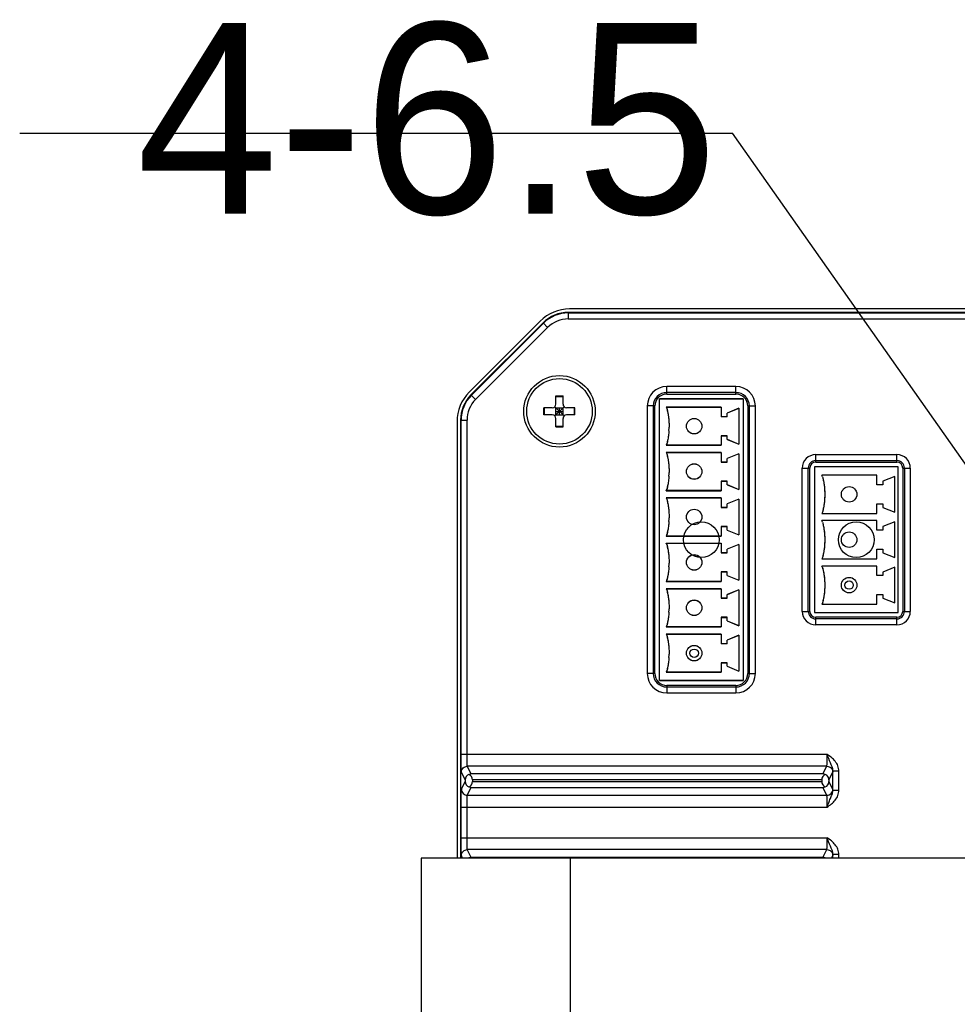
# Model space of a CAD drawing. Header units: millimetres. Extents: x 53 to 498, y 187 to 325.
# Tile 8 of 12: x 336 to 375, y 255 to 296. Entities that reach past the tile are written whole.
import ezdxf

# ---------------------------------------------------------------- set-up
doc = ezdxf.new("R2010")
doc.units = ezdxf.units.MM
doc.header["$LTSCALE"] = 2
doc.header["$PDMODE"] = 3
doc.header["$PDSIZE"] = 8
doc.layers.get('0').update_dxf_attribs({"linetype": 'CONTINUOUS'})
doc.layers.get('Defpoints').update_dxf_attribs({"linetype": 'CONTINUOUS'})
doc.layers.add('00_COMPONENTS', color=7, linetype='CONTINUOUS')
doc.layers.add('51__DRAFT_DIMS', color=7, linetype='CONTINUOUS')
doc.styles.get("Standard").update_dxf_attribs({"font": 'simfang.ttf'})
doc.dimstyles.new('DIMSTYLE_5', dxfattribs={"dimtxt": 3, "dimasz": 3, "dimexe": 2.5, "dimexo": 0.5, "dimtad": 1, "dimlfac": 2, "dimdsep": 46, "dimtxsty": 'STANDARD', "dimblk": '_FILLED', "dimblk1": '_FILLED', "dimblk2": '_FILLED', "dimcen": 0.09, "dimclrt": 3, "dimazin": 2, "dimtp": 0.2, "dimtm": 0.2, "dimtfac": 1, "dimtofl": 0, "dimtmove": 0, "dimatfit": 1, "dimldrblk": '_FILLED', "dimfxl": 1, "dimtolj": 1, "dimarcsym": 0})

# ---------------------------------------------------------------- blocks, each defined once
blk = doc.blocks.new('_FILLED')
at = {"color": 0, "linetype": 'ByBlock'}
blk.add_solid([(0, 0), (-1, 0.167), (-1, -0.167)], dxfattribs=at)
blk = doc.blocks.new('*D8')
at = {"layer": '51__DRAFT_DIMS', "color": 0, "lineweight": -2}
for p in [(335.851, 291.552), (389, 258.49)]:
    blk.add_line(p, (365.753, 291.552), dxfattribs=at)
at = {"layer": 'Defpoints', "color": 0}
for p in [(388.856, 258.695), (390.725, 256.036)]:
    blk.add_point(p, dxfattribs=at)
at = {"layer": '51__DRAFT_DIMS', "color": 0, "linetype": 'ByBlock', "lineweight": -2, "xscale": 3, "yscale": 3, "zscale": 3, "rotation": 305.1119842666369}
blk.add_blockref('_FILLED', (390.725, 256.036), dxfattribs=at)
at = {"layer": '51__DRAFT_DIMS', "color": 3, "insert": (365.128, 296.177), "char_height": 3, "attachment_point": 3, "line_spacing_factor": 0.9}
blk.add_mtext('\\A1;{\\fFZLanTingHei-R-GBK|b0|i0|c134|p2;\\H2.666667x;\\C0;4-\\A1;6.5}', dxfattribs=at)

msp = doc.modelspace()

# ---------------------------------------------------------------- linework, layer by layer
at = {"layer": '00_COMPONENTS', "color": 0}
for p, q in [((358.8617, 284.0346), (358.8617, 283.7628)), ((380.0761, 284.0346), (358.8617, 284.0346)), ((358.8617, 284.0127), (380.0783, 284.0127)), ((380.0616, 284.1794), (358.917, 284.1794)), ((357.6803, 283.6672), (354.7079, 280.6947)), ((357.8011, 283.5953), (354.7797, 280.574)), ((354.7952, 280.5585), (357.8165, 283.5798)), ((357.8011, 283.5953), (357.9933, 283.4031)), ((358.8617, 283.7628), (380.1033, 283.7628)), ((354.972, 280.3818), (357.9933, 283.4031)), ((354.7797, 280.574), (354.972, 280.3818)), ((362.9904, 280.6096), (362.9904, 280.9255)), ((365.8904, 280.9255), (362.9904, 280.9255)), ((365.8904, 280.6758), (362.9904, 280.6758)), ((362.9904, 280.6096), (365.8904, 280.6096)), ((365.8904, 280.6096), (365.8904, 280.9255)), ((358.3404, 280.1846), (358.3404, 280.5346)), ((358.3404, 280.5346), (358.6404, 280.5346)), ((358.3404, 280.5102), (358.6404, 280.5102)), ((358.6404, 280.1846), (358.6404, 280.5346)), ((362.6904, 268.5846), (362.6904, 280.4132)), ((362.6904, 280.4132), (366.1904, 280.4132)), ((366.1904, 280.4096), (362.6904, 280.4096)), ((366.1904, 280.4132), (366.1904, 268.5846)), ((357.8404, 279.7346), (357.8404, 280.0346)), ((358.1904, 280.0346), (357.8404, 280.0346)), ((358.1904, 279.7346), (357.8404, 279.7346)), ((357.8649, 279.7346), (357.8649, 280.0346)), ((358.2965, 279.6907), (358.6843, 280.0786)), ((358.2965, 280.0786), (358.6843, 279.6907)), ((358.3404, 279.7346), (358.3404, 280.0346)), ((358.3404, 280.0346), (358.6404, 280.0346)), ((358.3404, 279.8846), (358.6404, 279.8846)), ((358.3404, 279.7346), (358.6404, 279.7346)), ((358.4904, 279.7346), (358.4904, 280.0346)), ((358.6404, 279.7346), (358.6404, 280.0346)), ((359.1404, 280.0346), (358.7904, 280.0346)), ((359.1404, 279.7346), (358.7904, 279.7346)), ((359.1159, 279.7346), (359.1159, 280.0346)), ((359.1404, 279.7346), (359.1404, 280.0346)), ((362.1745, 280.1096), (362.1745, 268.8846)), ((362.4904, 280.1096), (362.1745, 280.1096)), ((362.4242, 280.1096), (362.4242, 268.8846)), ((362.4904, 268.8846), (362.4904, 280.1096)), ((362.9704, 280.0632), (365.2704, 280.0632)), ((365.2704, 280.0596), (362.9704, 280.0596)), ((362.9716, 280.06), (362.9717, 280.0597)), ((365.2704, 280.0632), (365.2704, 279.6596)), ((366.0204, 280.0132), (365.5204, 279.8132)), ((366.0204, 280.0096), (365.5204, 279.8096)), ((365.5204, 279.6596), (365.5204, 279.8132)), ((366.0204, 280.0132), (366.0204, 278.5096)), ((366.3904, 280.1096), (366.3904, 268.8846)), ((366.3904, 280.1096), (366.7062, 280.1096)), ((366.4566, 268.8846), (366.4566, 280.1096)), ((366.7062, 268.8846), (366.7062, 280.1096)), ((354.1956, 279.458), (354.1956, 261.1346)), ((354.3404, 279.5133), (354.3404, 261.1346)), ((354.3404, 279.5133), (354.6123, 279.5133)), ((354.3623, 265.4925), (354.3623, 279.5133)), ((354.6123, 265.4925), (354.6123, 279.5133)), ((358.3404, 279.2346), (358.3404, 279.5846)), ((358.6404, 279.2346), (358.6404, 279.5846)), ((363.0795, 279.4798), (363.0797, 279.477)), ((363.0798, 279.4799), (363.08, 279.477)), ((365.2704, 279.6632), (365.5204, 279.6632)), ((365.5204, 279.6596), (365.2704, 279.6596)), ((358.3404, 279.2591), (358.6404, 279.2591)), ((358.3404, 279.2346), (358.6404, 279.2346)), ((365.2704, 278.8632), (365.2704, 278.4596)), ((365.5204, 278.8632), (365.2704, 278.8632)), ((365.2704, 278.8596), (365.5204, 278.8596)), ((365.5204, 278.7096), (365.5204, 278.8632)), ((365.5204, 278.7132), (366.0204, 278.5132)), ((365.5204, 278.7096), (366.0204, 278.5096)), ((365.2704, 278.4632), (362.9704, 278.4632)), ((362.9704, 278.4596), (365.2704, 278.4596)), ((362.9704, 278.1582), (365.2704, 278.1582)), ((365.2704, 278.1546), (362.9704, 278.1546)), ((362.9716, 278.155), (362.9717, 278.1547)), ((365.2704, 278.1582), (365.2704, 277.7546)), ((366.0204, 278.1082), (365.5204, 277.9082)), ((366.0204, 278.1046), (365.5204, 277.9046)), ((366.0204, 278.1082), (366.0204, 276.6046)), ((369.2404, 277.7521), (369.2404, 278.068)), ((369.2404, 278.068), (372.6404, 278.068)), ((372.6404, 277.7521), (372.6404, 278.068)), ((365.2704, 277.7582), (365.5204, 277.7582)), ((365.5204, 277.7546), (365.2704, 277.7546)), ((365.5204, 277.7546), (365.5204, 277.9082)), ((369.2404, 277.8183), (372.6404, 277.8183)), ((369.2404, 277.7521), (372.6404, 277.7521)), ((363.0795, 277.5748), (363.0797, 277.572)), ((363.0798, 277.5749), (363.08, 277.572)), ((368.6745, 271.4921), (368.6745, 277.5021)), ((368.6745, 277.5021), (368.9904, 277.5021)), ((368.9242, 271.4921), (368.9242, 277.5021)), ((368.9904, 271.4921), (368.9904, 277.5021)), ((369.1904, 277.5521), (369.1904, 271.4421)), ((372.6904, 277.5521), (369.1904, 277.5521)), ((372.6904, 271.4421), (372.6904, 277.5521)), ((372.8904, 277.5021), (372.8904, 271.4921)), ((372.8904, 277.5021), (373.2062, 277.5021)), ((372.9566, 277.5021), (372.9566, 271.4921)), ((373.2062, 277.5021), (373.2062, 271.4921)), ((365.2704, 276.9582), (365.2704, 276.5546)), ((365.5204, 276.9582), (365.2704, 276.9582)), ((365.2704, 276.9546), (365.5204, 276.9546)), ((365.5204, 276.8046), (365.5204, 276.9582)), ((371.8004, 277.2021), (369.5004, 277.2021)), ((371.8004, 276.8021), (371.8004, 277.2021)), ((372.5504, 277.1522), (372.0504, 276.9522)), ((372.0504, 276.9521), (372.0504, 276.8021)), ((372.5504, 275.6521), (372.5504, 277.1521)), ((365.2704, 276.5582), (362.9704, 276.5582)), ((362.9704, 276.5546), (365.2704, 276.5546)), ((365.5204, 276.8082), (366.0204, 276.6082)), ((365.5204, 276.8046), (366.0204, 276.6046)), ((372.0504, 276.8021), (371.8004, 276.8021)), ((362.9704, 276.2532), (365.2704, 276.2532)), ((365.2704, 276.2496), (362.9704, 276.2496)), ((362.9716, 276.25), (362.9717, 276.2497)), ((365.2704, 276.2532), (365.2704, 275.8496)), ((366.0204, 276.2032), (365.5204, 276.0032)), ((366.0204, 276.1996), (365.5204, 275.9996)), ((365.5204, 275.8496), (365.5204, 276.0032)), ((366.0204, 276.2032), (366.0204, 274.6996)), ((371.8004, 275.6021), (371.8004, 276.0021)), ((371.8004, 276.0021), (372.0504, 276.0021)), ((372.0504, 276.0021), (372.0504, 275.8521)), ((363.0795, 275.6698), (363.0797, 275.667)), ((363.0798, 275.6699), (363.08, 275.667)), ((365.2704, 275.8532), (365.5204, 275.8532)), ((365.5204, 275.8496), (365.2704, 275.8496)), ((369.5005, 275.6025), (369.5004, 275.6022)), ((369.5004, 275.6021), (371.8004, 275.6021)), ((372.0504, 275.8521), (372.5504, 275.6521)), ((371.8004, 275.2971), (369.5004, 275.2971)), ((371.8004, 274.8971), (371.8004, 275.2971)), ((372.5504, 275.2472), (372.0504, 275.0472)), ((372.5504, 273.7471), (372.5504, 275.2471)), ((365.2704, 275.0532), (365.2704, 274.6496)), ((365.5204, 275.0532), (365.2704, 275.0532)), ((365.2704, 275.0496), (365.5204, 275.0496)), ((365.5204, 274.8996), (365.5204, 275.0532)), ((365.5204, 274.9032), (366.0204, 274.7032)), ((365.5204, 274.8996), (366.0204, 274.6996)), ((372.0504, 274.8971), (371.8004, 274.8971)), ((372.0504, 275.0471), (372.0504, 274.8971)), ((365.2704, 274.6532), (362.9704, 274.6532)), ((362.9704, 274.6496), (365.2704, 274.6496)), ((362.9704, 274.3482), (365.2704, 274.3482)), ((365.2704, 274.3482), (365.2704, 273.9446)), ((365.2704, 274.3446), (362.9704, 274.3446)), ((362.9716, 274.345), (362.9717, 274.3447)), ((365.2704, 273.9482), (365.5204, 273.9482)), ((365.5204, 273.9446), (365.2704, 273.9446)), ((366.0204, 274.2982), (365.5204, 274.0982)), ((366.0204, 274.2946), (365.5204, 274.0946)), ((365.5204, 273.9446), (365.5204, 274.0982)), ((366.0204, 274.2982), (366.0204, 272.7946)), ((371.8004, 273.6971), (371.8004, 274.0971)), ((371.8004, 274.0971), (372.0504, 274.0971)), ((372.0504, 274.0971), (372.0504, 273.9471)), ((372.0504, 273.9471), (372.5504, 273.7471)), ((363.0795, 273.7648), (363.0797, 273.762)), ((363.0798, 273.7649), (363.08, 273.762)), ((369.5005, 273.6975), (369.5004, 273.6972)), ((369.5004, 273.6971), (371.8004, 273.6971)), ((365.2704, 273.1482), (365.2704, 272.7446)), ((365.5204, 273.1482), (365.2704, 273.1482)), ((365.2704, 273.1446), (365.5204, 273.1446)), ((365.5204, 272.9946), (365.5204, 273.1482)), ((371.8004, 273.3921), (369.5004, 273.3921)), ((371.8004, 272.9921), (371.8004, 273.3921)), ((372.5504, 273.3422), (372.0504, 273.1422)), ((372.0504, 273.1421), (372.0504, 272.9921)), ((372.5504, 271.8421), (372.5504, 273.3421)), ((365.2704, 272.7482), (362.9704, 272.7482)), ((362.9704, 272.7446), (365.2704, 272.7446)), ((365.5204, 272.9982), (366.0204, 272.7982)), ((365.5204, 272.9946), (366.0204, 272.7946)), ((372.0504, 272.9921), (371.8004, 272.9921)), ((362.9704, 272.4432), (365.2704, 272.4432)), ((365.2704, 272.4396), (362.9704, 272.4396)), ((362.9716, 272.44), (362.9717, 272.4397)), ((365.2704, 272.4432), (365.2704, 272.0396)), ((366.0204, 272.3932), (365.5204, 272.1932)), ((366.0204, 272.3896), (365.5204, 272.1896)), ((366.0204, 272.3932), (366.0204, 270.8896)), ((365.2704, 272.0432), (365.5204, 272.0432)), ((365.5204, 272.0396), (365.2704, 272.0396)), ((365.5204, 272.0396), (365.5204, 272.1932)), ((371.8004, 271.7921), (371.8004, 272.1921)), ((371.8004, 272.1921), (372.0504, 272.1921)), ((372.0504, 272.1921), (372.0504, 272.0421)), ((372.0504, 272.0421), (372.5504, 271.8421)), ((363.0795, 271.8598), (363.0797, 271.857)), ((363.0798, 271.8599), (363.08, 271.857)), ((368.6745, 271.4921), (368.9904, 271.4921)), ((369.5005, 271.7925), (369.5004, 271.7922)), ((369.5004, 271.7921), (371.8004, 271.7921)), ((372.8904, 271.4921), (373.2062, 271.4921)), ((365.2704, 271.2432), (365.2704, 270.8396)), ((365.5204, 271.2432), (365.2704, 271.2432)), ((365.2704, 271.2396), (365.5204, 271.2396)), ((365.5204, 271.0896), (365.5204, 271.2432)), ((365.5204, 271.0932), (366.0204, 270.8932)), ((365.5204, 271.0896), (366.0204, 270.8896)), ((369.1904, 271.4421), (372.6904, 271.4421)), ((369.2404, 270.9263), (369.2404, 271.2421)), ((372.6404, 271.2421), (369.2404, 271.2421)), ((372.6404, 271.1759), (369.2404, 271.1759)), ((372.6404, 270.9263), (372.6404, 271.2421)), ((365.2704, 270.8432), (362.9704, 270.8432)), ((362.9704, 270.8396), (365.2704, 270.8396)), ((372.6404, 270.9263), (369.2404, 270.9263)), ((362.9704, 270.5382), (365.2704, 270.5382)), ((365.2704, 270.5346), (362.9704, 270.5346)), ((362.9716, 270.535), (362.9717, 270.5347)), ((365.2704, 270.5382), (365.2704, 270.1346)), ((366.0204, 270.4882), (365.5204, 270.2882)), ((366.0204, 270.4846), (365.5204, 270.2846)), ((365.5204, 270.1346), (365.5204, 270.2882)), ((366.0204, 270.4882), (366.0204, 268.9846)), ((363.0795, 269.955), (363.0797, 269.9522)), ((363.0798, 269.9551), (363.08, 269.9522)), ((365.2704, 270.1382), (365.5204, 270.1382)), ((365.5204, 270.1346), (365.2704, 270.1346)), ((365.2704, 269.3382), (365.2704, 268.9346)), ((365.5204, 269.3382), (365.2704, 269.3382)), ((365.2704, 269.3346), (365.5204, 269.3346)), ((365.5204, 269.1846), (365.5204, 269.3382)), ((365.5204, 269.1882), (366.0204, 268.9882)), ((365.5204, 269.1846), (366.0204, 268.9846)), ((362.4904, 268.8846), (362.1745, 268.8846)), ((366.1904, 268.5882), (362.6904, 268.5882)), ((362.6904, 268.5846), (366.1904, 268.5846)), ((365.2704, 268.9382), (362.9704, 268.9382)), ((362.9704, 268.9346), (365.2704, 268.9346)), ((366.3904, 268.8846), (366.7062, 268.8846)), ((362.9904, 268.3846), (362.9904, 268.0688)), ((365.8904, 268.3846), (362.9904, 268.3846)), ((362.9904, 268.3184), (365.8904, 268.3184)), ((365.8904, 268.3846), (365.8904, 268.0688)), ((362.9904, 268.0688), (365.8904, 268.0688)), ((354.3623, 265.4925), (369.7185, 265.4925)), ((354.7868, 264.6689), (354.6249, 264.9928)), ((369.7059, 264.9928), (354.6249, 264.9928)), ((369.544, 264.6689), (369.7059, 264.9928)), ((354.5358, 264.4211), (354.3749, 264.7429)), ((369.544, 264.6689), (354.7868, 264.6689)), ((369.795, 264.4211), (369.9559, 264.7429)), ((369.9599, 263.9808), (369.9599, 264.7885)), ((370.2099, 264.7885), (369.9599, 264.7885)), ((370.2099, 263.9808), (370.2099, 264.7885)), ((354.3749, 264.0263), (354.5358, 264.3482)), ((354.5358, 264.4211), (354.5358, 264.3482)), ((354.6249, 263.7765), (354.7868, 264.1004)), ((354.7868, 264.1004), (369.544, 264.1004)), ((354.8404, 264.419), (354.8404, 264.3503)), ((369.4904, 264.419), (354.8404, 264.419)), ((354.8404, 264.3503), (369.4904, 264.3503)), ((369.4904, 264.419), (369.4904, 264.3503)), ((369.7059, 263.7765), (369.544, 264.1004)), ((369.795, 264.4211), (369.795, 264.3482)), ((369.9559, 264.0263), (369.795, 264.3482)), ((354.6249, 263.7765), (369.7059, 263.7765)), ((370.2099, 263.9808), (369.9599, 263.9808)), ((354.3623, 261.9925), (354.3623, 263.2768)), ((354.3623, 263.2768), (369.7185, 263.2768)), ((354.6123, 261.9925), (354.6123, 263.2768)), ((354.3623, 261.9925), (369.7185, 261.9925)), ((352.6904, 261.1346), (352.6904, 243.1346)), ((430.2904, 261.1346), (352.6904, 261.1346)), ((354.4291, 261.1346), (354.3749, 261.2429)), ((354.7868, 261.1689), (354.6249, 261.4928)), ((369.7059, 261.4928), (354.6249, 261.4928)), ((369.544, 261.1689), (354.7868, 261.1689)), ((358.9404, 261.1346), (358.9404, 243.1346)), ((369.544, 261.1689), (369.7059, 261.4928)), ((369.9017, 261.1346), (369.9559, 261.2429)), ((369.9599, 261.1346), (369.9599, 261.2885)), ((370.2099, 261.2885), (369.9599, 261.2885)), ((370.2099, 261.1346), (370.2099, 261.2885))]:
    msp.add_line(p, q, dxfattribs=at)
for centre, radius in [((358.4904, 279.8846), 1.5), ((358.4904, 279.8846), 1.375), ((364.1404, 279.2632), 0.325), ((364.1404, 279.2596), 0.325), ((364.1404, 277.3582), 0.325), ((364.1404, 277.3546), 0.325), ((370.6404, 276.4021), 0.325), ((364.1404, 275.4532), 0.325), ((364.1404, 275.4496), 0.325), ((364.4404, 274.4971), 0.75), ((370.9404, 274.4971), 0.75), ((370.6404, 274.4971), 0.325), ((364.1404, 273.5482), 0.325), ((364.1404, 273.5446), 0.325), ((370.6404, 272.5921), 0.325), ((370.6404, 272.5921), 0.175), ((364.1404, 271.6432), 0.325), ((364.1404, 271.6396), 0.325), ((364.1404, 269.7382), 0.325), ((364.1404, 269.7346), 0.325), ((364.1404, 269.7346), 0.175)]:
    msp.add_circle(centre, radius, dxfattribs=at)
for centre, radius, start, end in [((358.8617, 282.5346), 1.5, 90, 135), ((358.8617, 282.5346), 1.4781, 90, 135), ((358.8617, 282.5346), 1.2281, 90, 135), ((355.8404, 279.5133), 1.5, 135, 180), ((355.8404, 279.5133), 1.4781, 135, 180), ((362.9904, 280.1096), 0.8159, 90, 180), ((362.9904, 280.1096), 0.5662, 90, 180), ((362.9904, 280.1096), 0.5, 90, 180), ((365.8904, 280.1096), 0.8159, 0, 90), ((365.8904, 280.1096), 0.5662, 0, 90), ((365.8904, 280.1096), 0.5, 0, 90), ((355.8404, 279.5133), 1.2281, 135, 180), ((358.1904, 280.1846), 0.15, 270, 360), ((358.7904, 280.1846), 0.15, 180, 270), ((358.1904, 279.5846), 0.15, 0, 90), ((358.7904, 279.5846), 0.15, 90, 180), ((361.8051, 279.6379), 1.2406, 19.89653, 20.05284), ((359.9937, 279.2531), 3.093, 356.67368, 356.93075), ((359.9849, 279.2502), 3.1018, 356.73685, 356.99321), ((359.9278, 279.2565), 3.1589, 356.93353, 357.96074), ((359.9208, 279.2534), 3.166, 356.9959, 358.02087), ((359.826, 279.2602), 3.2608, 357.95962, 358.73541), ((359.8217, 279.2569), 3.2651, 358.01978, 358.79458), ((359.7383, 279.2587), 3.3485, 358.79386, 359.37738), ((359.7402, 279.2621), 3.3467, 358.73468, 359.31852), ((361.774, 278.8951), 1.2731, 340.00006, 340.15333), ((361.8051, 277.7329), 1.2406, 19.89653, 20.05284), ((369.2404, 277.5021), 0.5659, 90, 180), ((372.6404, 277.5021), 0.5659, 0, 90), ((369.2404, 277.5021), 0.3162, 90, 180), ((369.2404, 277.5021), 0.25, 90, 180), ((372.6404, 277.5021), 0.3162, 0, 90), ((372.6404, 277.5021), 0.25, 0, 90), ((359.826, 277.3552), 3.2608, 357.95962, 358.73541), ((359.8217, 277.3519), 3.2651, 358.01978, 358.79458), ((359.7383, 277.3537), 3.3485, 358.79386, 359.37738), ((359.7402, 277.3571), 3.3467, 358.73468, 359.31852), ((359.9937, 277.3481), 3.093, 356.67368, 356.93075), ((359.9849, 277.3452), 3.1018, 356.73685, 356.99321), ((359.9278, 277.3515), 3.1589, 356.93353, 357.96074), ((359.9208, 277.3484), 3.166, 356.9959, 358.02087), ((368.2755, 276.7557), 1.3038, 17.23881, 20.02734), ((368.2493, 276.7474), 1.3312, 17.24699, 19.97705), ((361.774, 276.9901), 1.2731, 340.00006, 340.15333), ((361.8051, 275.8279), 1.2406, 19.89653, 20.05284), ((359.9937, 275.4431), 3.093, 356.67368, 356.93075), ((359.9849, 275.4402), 3.1018, 356.73685, 356.99321), ((359.9278, 275.4465), 3.1589, 356.93353, 357.96074), ((359.9208, 275.4434), 3.166, 356.9959, 358.02087), ((359.826, 275.4502), 3.2608, 357.95962, 358.73541), ((359.8217, 275.4469), 3.2651, 358.01978, 358.79458), ((359.7383, 275.4487), 3.3485, 358.79386, 359.37738), ((359.7402, 275.4521), 3.3467, 358.73468, 359.31852), ((368.2755, 274.8507), 1.3038, 17.23883, 20.02734), ((368.2493, 274.8424), 1.3312, 17.24701, 19.97705), ((361.774, 275.0851), 1.2731, 340.00006, 340.15333), ((361.8051, 273.9229), 1.2406, 19.89653, 20.05284), ((359.9937, 273.5381), 3.093, 356.67368, 356.93075), ((359.9849, 273.5352), 3.1018, 356.73685, 356.99321), ((359.9278, 273.5415), 3.1589, 356.93353, 357.96074), ((359.9208, 273.5384), 3.166, 356.9959, 358.02087), ((359.826, 273.5452), 3.2608, 357.95962, 358.73541), ((359.8217, 273.5419), 3.2651, 358.01978, 358.79458), ((359.7383, 273.5437), 3.3485, 358.79386, 359.37738), ((359.7402, 273.5471), 3.3467, 358.73468, 359.31852), ((368.2764, 272.946), 1.3028, 17.2749, 20.02805), ((368.2502, 272.9377), 1.3302, 17.28246, 19.9777), ((361.774, 273.1801), 1.2731, 340.00006, 340.15333), ((361.8051, 272.0179), 1.2406, 19.89653, 20.05284), ((359.9937, 271.6331), 3.093, 356.67368, 356.93076), ((359.9849, 271.6302), 3.1018, 356.73685, 356.99321), ((359.9278, 271.6365), 3.1589, 356.93353, 357.96074), ((359.9208, 271.6334), 3.166, 356.9959, 358.02087), ((359.826, 271.6402), 3.2608, 357.95962, 358.73542), ((359.8217, 271.6369), 3.2651, 358.01978, 358.79458), ((359.7383, 271.6387), 3.3485, 358.79387, 359.37738), ((359.7402, 271.6421), 3.3467, 358.73469, 359.31852), ((369.2404, 271.4921), 0.5659, 180, 270), ((369.2404, 271.4921), 0.3162, 180, 270), ((369.2404, 271.4921), 0.25, 180, 270), ((372.6404, 271.4921), 0.5659, 270, 360), ((372.6404, 271.4921), 0.3162, 270, 360), ((372.6404, 271.4921), 0.25, 270, 360), ((361.774, 271.2751), 1.2731, 340.00006, 340.15333), ((361.8051, 270.1129), 1.2406, 19.89653, 20.05284), ((359.9937, 269.7281), 3.093, 356.67175, 356.93166), ((359.985, 269.7252), 3.1017, 356.73492, 356.99411), ((359.928, 269.7315), 3.1588, 356.93441, 357.95782), ((359.9209, 269.7284), 3.1659, 356.99678, 358.01795), ((359.8256, 269.7352), 3.2612, 357.95678, 358.74454), ((359.8213, 269.7319), 3.2655, 358.01694, 358.80369), ((359.738, 269.7337), 3.3489, 358.80288, 359.37393), ((359.7398, 269.7371), 3.347, 358.7437, 359.31507), ((362.9904, 268.8846), 0.8159, 180, 270), ((362.9904, 268.8846), 0.5662, 180, 270), ((362.9904, 268.8846), 0.5, 180, 270), ((361.774, 269.3701), 1.2731, 340.00006, 340.15333), ((365.8904, 268.8846), 0.8159, 270, 360), ((365.8904, 268.8846), 0.5662, 270, 360), ((365.8904, 268.8846), 0.5, 270, 360)]:
    msp.add_arc(centre, radius, start, end, dxfattribs=at)
for centre, major_axis, ratio, start_param, end_param in [((358.9179, 282.4283), (-0.6702, 1.6179), 0.9992864, 5.8907385, 6.6756321), ((355.9467, 279.4572), (1.6179, -0.6702), 0.9992864, 2.7491459, 3.5340394), ((354.7903, 264.412), (0.2165, -0.1391), 0.9610611, 2.5144633, 3.6947711), ((354.5904, 264.419), (0.25, 0), 1, 0, 1.1460104), ((369.7404, 264.419), (0.25, 0), 1, 1.9955823, 3.1415927), ((369.5405, 264.412), (0.2165, 0.1391), 0.9610611, -0.5531785, 0.6271294), ((354.7903, 264.3573), (0.2165, 0.1391), 0.9610611, 2.5884142, 3.7687221), ((354.5904, 264.3503), (0.25, 0), 1, -1.1460104, 0), ((369.7404, 264.3503), (0.25, 0), 1, -3.1415927, -1.9955823), ((369.5405, 264.3573), (0.2165, -0.1391), 0.9610611, -0.6271294, 0.5531785), ((354.5904, 260.919), (0, 0.25), 1, -0.5294409, -0.424786), ((369.7404, 260.919), (0, 0.25), 1, 0.424786, 0.5294409)]:
    msp.add_ellipse(centre, major_axis=major_axis, ratio=ratio, start_param=start_param, end_param=end_param, dxfattribs=at)
for points, knots in [([(362.9704, 280.0596), (362.9947, 279.993), (363.0305, 279.8596), (363.063, 279.6664), (363.0754, 279.5398), (363.0795, 279.4798)], [0, 0, 0, 0, 0.3449406, 0.6898812, 1, 1, 1, 1]), ([(362.9717, 280.0597), (362.994, 279.998), (363.0293, 279.8684), (363.0625, 279.6751), (363.0755, 279.5435), (363.0798, 279.4799)], [0, 0, 0, 0, 0.3191263, 0.670642, 1, 1, 1, 1]), ([(363.0797, 279.477), (363.0846, 279.4046), (363.0873, 279.3197), (363.0868, 279.2348), (363.0867, 279.2223)], [0, 0, 0, 0, 0.853421, 1, 1, 1, 1]), ([(363.08, 279.477), (363.0847, 279.4058), (363.0873, 279.3208), (363.0868, 279.2359), (363.0866, 279.2223)], [0, 0, 0, 0, 0.8395166, 1, 1, 1, 1]), ([(363.0815, 279.0736), (363.0773, 279.0009), (363.0641, 278.8603), (363.0291, 278.6568), (362.9934, 278.5261), (362.9704, 278.4632)], [0, 0, 0, 0, 0.3572721, 0.6911677, 1, 1, 1, 1]), ([(363.0817, 279.0736), (363.0776, 279.0023), (363.0649, 278.8643), (363.0307, 278.6607), (362.9952, 278.5284), (362.9716, 278.4628)], [0, 0, 0, 0, 0.3503489, 0.6777956, 1, 1, 1, 1]), ([(362.9704, 278.1546), (362.9947, 278.088), (363.0305, 277.9546), (363.063, 277.7614), (363.0754, 277.6348), (363.0795, 277.5748)], [0, 0, 0, 0, 0.3449406, 0.6898812, 1, 1, 1, 1]), ([(362.9717, 278.1547), (362.994, 278.093), (363.0293, 277.9634), (363.0625, 277.7701), (363.0755, 277.6385), (363.0798, 277.5749)], [0, 0, 0, 0, 0.3191263, 0.670642, 1, 1, 1, 1]), ([(363.0797, 277.572), (363.0846, 277.4996), (363.0873, 277.4147), (363.0868, 277.3298), (363.0867, 277.3173)], [0, 0, 0, 0, 0.853421, 1, 1, 1, 1]), ([(363.08, 277.572), (363.0847, 277.5008), (363.0873, 277.4158), (363.0868, 277.3309), (363.0866, 277.3173)], [0, 0, 0, 0, 0.8395166, 1, 1, 1, 1]), ([(363.0815, 277.1686), (363.0773, 277.0959), (363.0641, 276.9553), (363.0291, 276.7518), (362.9934, 276.6211), (362.9704, 276.5582)], [0, 0, 0, 0, 0.3572721, 0.6911677, 1, 1, 1, 1]), ([(363.0817, 277.1686), (363.0776, 277.0973), (363.0649, 276.9593), (363.0307, 276.7557), (362.9952, 276.6234), (362.9716, 276.5578)], [0, 0, 0, 0, 0.3503489, 0.6777956, 1, 1, 1, 1]), ([(369.5206, 277.142), (369.5351, 277.0954), (369.5639, 276.9821), (369.5942, 276.8021), (369.6129, 276.6021), (369.6189, 276.4021), (369.6129, 276.2021), (369.5942, 276.0021), (369.5605, 275.8021), (369.5247, 275.6688), (369.5004, 275.6021)], [0, 0, 0, 0, 0.0908469, 0.2207259, 0.3506049, 0.4804839, 0.610363, 0.740242, 0.870121, 1, 1, 1, 1]), ([(369.5207, 277.1421), (369.534, 277.0992), (369.5625, 276.9885), (369.605, 276.7418), (369.6248, 276.4021), (369.6049, 276.0624), (369.5591, 275.7959), (369.5234, 275.6652), (369.5005, 275.6025)], [0, 0, 0, 0, 0.083448, 0.2158353, 0.4806097, 0.7453842, 0.8777714, 1, 1, 1, 1]), ([(362.9704, 276.2496), (362.9947, 276.183), (363.0305, 276.0496), (363.063, 275.8564), (363.0754, 275.7298), (363.0795, 275.6698)], [0, 0, 0, 0, 0.3449406, 0.6898812, 1, 1, 1, 1]), ([(362.9717, 276.2497), (362.994, 276.188), (363.0293, 276.0584), (363.0625, 275.8651), (363.0755, 275.7335), (363.0798, 275.6699)], [0, 0, 0, 0, 0.3191263, 0.670642, 1, 1, 1, 1]), ([(363.0797, 275.667), (363.0846, 275.5946), (363.0873, 275.5097), (363.0868, 275.4248), (363.0867, 275.4123)], [0, 0, 0, 0, 0.853421, 1, 1, 1, 1]), ([(363.08, 275.667), (363.0847, 275.5958), (363.0873, 275.5108), (363.0868, 275.4259), (363.0866, 275.4123)], [0, 0, 0, 0, 0.8395166, 1, 1, 1, 1]), ([(363.0815, 275.2636), (363.0773, 275.1909), (363.0641, 275.0503), (363.0291, 274.8468), (362.9934, 274.7161), (362.9704, 274.6532)], [0, 0, 0, 0, 0.3572721, 0.6911677, 1, 1, 1, 1]), ([(363.0817, 275.2636), (363.0776, 275.1923), (363.0649, 275.0543), (363.0307, 274.8507), (362.9952, 274.7184), (362.9716, 274.6528)], [0, 0, 0, 0, 0.3503489, 0.6777956, 1, 1, 1, 1]), ([(369.5206, 275.237), (369.5351, 275.1904), (369.5639, 275.0771), (369.5942, 274.8971), (369.6129, 274.6971), (369.6189, 274.4971), (369.6129, 274.2971), (369.5942, 274.0971), (369.5605, 273.8971), (369.5247, 273.7638), (369.5004, 273.6971)], [0, 0, 0, 0, 0.0908472, 0.2207262, 0.3506051, 0.4804841, 0.6103631, 0.7402421, 0.870121, 1, 1, 1, 1]), ([(369.5207, 275.2371), (369.534, 275.1942), (369.5625, 275.0835), (369.605, 274.8368), (369.6248, 274.4971), (369.6049, 274.1574), (369.5591, 273.8909), (369.5234, 273.7602), (369.5005, 273.6975)], [0, 0, 0, 0, 0.0834483, 0.2158355, 0.4806099, 0.7453843, 0.8777715, 1, 1, 1, 1]), ([(362.9704, 274.3446), (362.9947, 274.278), (363.0305, 274.1446), (363.063, 273.9514), (363.0754, 273.8248), (363.0795, 273.7648)], [0, 0, 0, 0, 0.3449406, 0.6898812, 1, 1, 1, 1]), ([(362.9717, 274.3447), (362.994, 274.283), (363.0293, 274.1534), (363.0625, 273.9601), (363.0755, 273.8285), (363.0798, 273.7649)], [0, 0, 0, 0, 0.3191263, 0.670642, 1, 1, 1, 1]), ([(363.0797, 273.762), (363.0846, 273.6896), (363.0873, 273.6047), (363.0868, 273.5198), (363.0867, 273.5073)], [0, 0, 0, 0, 0.853421, 1, 1, 1, 1]), ([(363.08, 273.762), (363.0847, 273.6908), (363.0873, 273.6058), (363.0868, 273.5209), (363.0866, 273.5073)], [0, 0, 0, 0, 0.8395166, 1, 1, 1, 1]), ([(363.0815, 273.3586), (363.0773, 273.2859), (363.0641, 273.1453), (363.0291, 272.9418), (362.9934, 272.8111), (362.9704, 272.7482)], [0, 0, 0, 0, 0.3572721, 0.6911677, 1, 1, 1, 1]), ([(363.0817, 273.3586), (363.0776, 273.2873), (363.0649, 273.1493), (363.0307, 272.9457), (362.9952, 272.8134), (362.9716, 272.7478)], [0, 0, 0, 0, 0.3503489, 0.6777956, 1, 1, 1, 1]), ([(369.5204, 273.3329), (369.535, 273.2859), (369.5639, 273.1724), (369.5942, 272.9921), (369.6129, 272.7921), (369.6189, 272.5921), (369.6129, 272.3921), (369.5942, 272.1921), (369.5605, 271.9921), (369.5247, 271.8588), (369.5004, 271.7921)], [0, 0, 0, 0, 0.091328, 0.2211383, 0.3509486, 0.4807588, 0.6105691, 0.7403794, 0.8701897, 1, 1, 1, 1]), ([(369.5204, 273.3329), (369.5338, 273.2898), (369.5625, 273.1787), (369.605, 272.9318), (369.6248, 272.5921), (369.6049, 272.2524), (369.5591, 271.9859), (369.5234, 271.8552), (369.5005, 271.7925)], [0, 0, 0, 0, 0.083934, 0.2162526, 0.4808896, 0.7455267, 0.8778452, 1, 1, 1, 1]), ([(362.9704, 272.4396), (362.9947, 272.373), (363.0305, 272.2396), (363.063, 272.0464), (363.0754, 271.9198), (363.0795, 271.8598)], [0, 0, 0, 0, 0.3449407, 0.6898813, 1, 1, 1, 1]), ([(362.9717, 272.4397), (362.994, 272.378), (363.0293, 272.2484), (363.0625, 272.0551), (363.0755, 271.9235), (363.0798, 271.8599)], [0, 0, 0, 0, 0.3191263, 0.6706421, 1, 1, 1, 1]), ([(363.0797, 271.857), (363.0846, 271.7846), (363.0873, 271.6997), (363.0868, 271.6148), (363.0867, 271.6023)], [0, 0, 0, 0, 0.8534208, 1, 1, 1, 1]), ([(363.08, 271.857), (363.0847, 271.7858), (363.0873, 271.7008), (363.0868, 271.6159), (363.0866, 271.6023)], [0, 0, 0, 0, 0.8395164, 1, 1, 1, 1]), ([(363.0815, 271.4536), (363.0773, 271.3809), (363.0641, 271.2403), (363.0291, 271.0368), (362.9934, 270.9061), (362.9704, 270.8432)], [0, 0, 0, 0, 0.3572721, 0.6911676, 1, 1, 1, 1]), ([(363.0817, 271.4536), (363.0776, 271.3823), (363.0649, 271.2443), (363.0307, 271.0407), (362.9952, 270.9084), (362.9716, 270.8428)], [0, 0, 0, 0, 0.3503489, 0.6777956, 1, 1, 1, 1]), ([(362.9704, 270.5346), (362.9947, 270.468), (363.0305, 270.3346), (363.063, 270.1414), (363.0754, 270.0149), (363.0795, 269.955)], [0, 0, 0, 0, 0.345062, 0.690124, 1, 1, 1, 1]), ([(362.9717, 270.5347), (362.994, 270.473), (363.0293, 270.3434), (363.0625, 270.1502), (363.0755, 270.0186), (363.0798, 269.9551)], [0, 0, 0, 0, 0.3192385, 0.670878, 1, 1, 1, 1]), ([(363.0797, 269.9522), (363.0846, 269.8797), (363.0873, 269.7947), (363.0868, 269.7096), (363.0867, 269.6971)], [0, 0, 0, 0, 0.8528501, 1, 1, 1, 1]), ([(363.08, 269.9522), (363.0847, 269.8809), (363.0873, 269.7958), (363.0868, 269.7108), (363.0866, 269.6971)], [0, 0, 0, 0, 0.8389664, 1, 1, 1, 1]), ([(363.0815, 269.5485), (363.0773, 269.4759), (363.0641, 269.3353), (363.0291, 269.1318), (362.9934, 269.0011), (362.9704, 268.9382)], [0, 0, 0, 0, 0.3571626, 0.6911151, 1, 1, 1, 1]), ([(363.0817, 269.5485), (363.0776, 269.4772), (363.0649, 269.3393), (363.0307, 269.1357), (362.9952, 269.0034), (362.9716, 268.9378)], [0, 0, 0, 0, 0.3502382, 0.6777406, 1, 1, 1, 1]), ([(354.3653, 265.0164), (354.3648, 265.0518), (354.3629, 265.2105), (354.3623, 265.3692), (354.3623, 265.4925)], [0, 0, 0, 0, 0.2228799, 1, 1, 1, 1]), ([(354.6249, 264.9928), (354.6223, 264.9962), (354.6228, 265.0119), (354.6189, 265.0408), (354.6178, 265.088), (354.6147, 265.1775), (354.6129, 265.3143), (354.6123, 265.43), (354.6123, 265.4925)], [0, 0, 0, 0, 0.025513, 0.0864637, 0.1808641, 0.3053414, 0.6252748, 1, 1, 1, 1]), ([(369.7059, 264.9928), (369.7085, 264.9962), (369.708, 265.0119), (369.7119, 265.0408), (369.713, 265.0881), (369.7161, 265.1776), (369.7179, 265.3143), (369.7185, 265.43), (369.7185, 265.4925)], [0, 0, 0, 0, 0.0254939, 0.086479, 0.1809261, 0.305428, 0.6254311, 1, 1, 1, 1]), ([(369.9599, 264.7885), (369.9605, 264.9093), (369.8428, 265.1421), (369.7601, 265.3724), (369.7185, 265.4929)], [0, 0, 0, 0, 0.4864977, 1, 1, 1, 1]), ([(370.2099, 264.7885), (370.2099, 264.8628), (370.1799, 265.0125), (370.0239, 265.2711), (369.8403, 265.4071), (369.7185, 265.4925)], [0, 0, 0, 0, 0.2496943, 0.4998632, 1, 1, 1, 1]), ([(354.3749, 264.7429), (354.3716, 264.7497), (354.3732, 264.7768), (354.368, 264.8297), (354.3674, 264.9141), (354.3658, 264.9793), (354.3653, 265.0164)], [0, 0, 0, 0, 0.0821285, 0.282787, 0.5933234, 1, 1, 1, 1]), ([(354.3749, 264.7429), (354.375, 264.8067), (354.4283, 264.9395), (354.5611, 264.9928), (354.6249, 264.9928)], [0, 0, 0, 0, 0.4999193, 1, 1, 1, 1]), ([(369.7059, 264.9928), (369.7697, 264.9928), (369.9025, 264.9395), (369.9558, 264.8067), (369.9559, 264.7429)], [0, 0, 0, 0, 0.5000808, 1, 1, 1, 1]), ([(369.9559, 264.7429), (369.958, 264.747), (369.9576, 264.763), (369.9594, 264.7778), (369.9599, 264.7885)], [0, 0, 0, 0, 0.2988897, 1, 1, 1, 1]), ([(354.3653, 263.7569), (354.3659, 263.7935), (354.3674, 263.8578), (354.368, 263.9409), (354.3732, 263.993), (354.3716, 264.0197), (354.3749, 264.0263)], [0, 0, 0, 0, 0.4068115, 0.7172266, 0.9178144, 1, 1, 1, 1]), ([(354.3749, 264.0263), (354.375, 263.9626), (354.4283, 263.8298), (354.5611, 263.7765), (354.6249, 263.7765)], [0, 0, 0, 0, 0.4999192, 1, 1, 1, 1]), ([(369.7059, 263.7765), (369.7697, 263.7765), (369.9025, 263.8298), (369.9558, 263.9626), (369.9559, 264.0263)], [0, 0, 0, 0, 0.5000808, 1, 1, 1, 1]), ([(369.9599, 263.9808), (369.9594, 263.9915), (369.9575, 264.0062), (369.958, 264.0223), (369.9559, 264.0263)], [0, 0, 0, 0, 0.7010357, 1, 1, 1, 1]), ([(354.3623, 263.2768), (354.3623, 263.32), (354.3625, 263.48), (354.3636, 263.6401), (354.3653, 263.7569)], [0, 0, 0, 0, 0.2698069, 1, 1, 1, 1]), ([(354.6123, 263.2768), (354.6123, 263.3393), (354.6129, 263.455), (354.6147, 263.5918), (354.6178, 263.6813), (354.6189, 263.7284), (354.6228, 263.7574), (354.6223, 263.7731), (354.6249, 263.7765)], [0, 0, 0, 0, 0.3747558, 0.694722, 0.8191458, 0.9135259, 0.9744862, 1, 1, 1, 1]), ([(369.7185, 263.2768), (369.7185, 263.3393), (369.7179, 263.455), (369.7161, 263.5917), (369.713, 263.6812), (369.7119, 263.7284), (369.708, 263.7573), (369.7085, 263.7731), (369.7059, 263.7765)], [0, 0, 0, 0, 0.3746283, 0.6945837, 0.8190643, 0.9134914, 0.9745004, 1, 1, 1, 1]), ([(369.7185, 263.2768), (369.8399, 263.3628), (370.024, 263.498), (370.1799, 263.7568), (370.2099, 263.9065), (370.2099, 263.9808)], [0, 0, 0, 0, 0.5002188, 0.7503272, 1, 1, 1, 1]), ([(369.7185, 263.2749), (369.7383, 263.3374), (369.7827, 263.4572), (369.8515, 263.6322), (369.9281, 263.7986), (369.9602, 263.9192), (369.9599, 263.9808)], [0, 0, 0, 0, 0.2627761, 0.512427, 0.7530134, 1, 1, 1, 1]), ([(354.3653, 261.5164), (354.3648, 261.5518), (354.3629, 261.7105), (354.3623, 261.8692), (354.3623, 261.9925)], [0, 0, 0, 0, 0.2228799, 1, 1, 1, 1]), ([(354.6249, 261.4928), (354.6223, 261.4962), (354.6228, 261.5119), (354.6189, 261.5408), (354.6178, 261.588), (354.6147, 261.6775), (354.6129, 261.8143), (354.6123, 261.93), (354.6123, 261.9925)], [0, 0, 0, 0, 0.025513, 0.0864637, 0.1808641, 0.3053414, 0.6252748, 1, 1, 1, 1]), ([(369.7059, 261.4928), (369.7085, 261.4962), (369.708, 261.5119), (369.7119, 261.5408), (369.713, 261.588), (369.7161, 261.6775), (369.7179, 261.8143), (369.7185, 261.93), (369.7185, 261.9925)], [0, 0, 0, 0, 0.0254855, 0.0864595, 0.1808614, 0.3053274, 0.6253118, 1, 1, 1, 1]), ([(369.9599, 261.2885), (369.9605, 261.4095), (369.8434, 261.6428), (369.7582, 261.8726), (369.7185, 261.994)], [0, 0, 0, 0, 0.4865293, 1, 1, 1, 1]), ([(370.2099, 261.2885), (370.2099, 261.3628), (370.1798, 261.5126), (370.0239, 261.7714), (369.8395, 261.9062), (369.7185, 261.9925)], [0, 0, 0, 0, 0.249907, 0.5001181, 1, 1, 1, 1]), ([(354.3749, 261.2429), (354.3716, 261.2497), (354.3732, 261.2768), (354.368, 261.3297), (354.3674, 261.4141), (354.3658, 261.4793), (354.3653, 261.5164)], [0, 0, 0, 0, 0.0821285, 0.282787, 0.5933234, 1, 1, 1, 1]), ([(354.3749, 261.2429), (354.375, 261.3067), (354.4283, 261.4395), (354.5611, 261.4928), (354.6249, 261.4928)], [0, 0, 0, 0, 0.4999193, 1, 1, 1, 1]), ([(369.7059, 261.4928), (369.7697, 261.4928), (369.9025, 261.4395), (369.9558, 261.3067), (369.9559, 261.2429)], [0, 0, 0, 0, 0.5000807, 1, 1, 1, 1]), ([(369.9559, 261.2429), (369.958, 261.247), (369.9576, 261.263), (369.9594, 261.2778), (369.9599, 261.2885)], [0, 0, 0, 0, 0.2989788, 1, 1, 1, 1])]:
    msp.add_open_spline(points, degree=3, knots=knots, dxfattribs=at)
for points in [[(354.7868, 264.6689), (354.7548, 264.6677), (354.7226, 264.66), (354.6934, 264.6468)], [(369.6374, 264.6468), (369.6082, 264.66), (369.5759, 264.6677), (369.544, 264.6689)], [(354.6934, 264.1225), (354.7226, 264.1093), (354.7548, 264.1016), (354.7868, 264.1004)], [(369.544, 264.1004), (369.5759, 264.1016), (369.6082, 264.1093), (369.6374, 264.1225)], [(354.7868, 261.1689), (354.7548, 261.1677), (354.7226, 261.16), (354.6934, 261.1468)], [(369.6374, 261.1468), (369.6082, 261.16), (369.5759, 261.1677), (369.544, 261.1689)]]:
    msp.add_open_spline(points, degree=3, dxfattribs=at)

# ---------------------------------------------------------------- dimensions: what is measured, and where the dimension line sits
at = {"layer": '51__DRAFT_DIMS', "color": 0}
dim = msp.add_diameter_dim_2p(p1=(388.8561, 258.6948), p2=(390.7255, 256.0362), text='{\\fFZLanTingHei-R-GBK|b0|i0|c134|p2;\\H2.666667x;\\C0;4-\\A1;<>}', dimstyle='DIMSTYLE_5', override={"dimtih": 1, "dimtoh": 1, "dimpost": '<>', "dimtxsty": 'STANDARD'}, dxfattribs=at)
dim.commit()
dim.dimension.update_dxf_attribs({"geometry": '*D8', "text_midpoint": (350.4893, 291.5525), "dimtype": 163})

doc.saveas('drawing.dxf')
